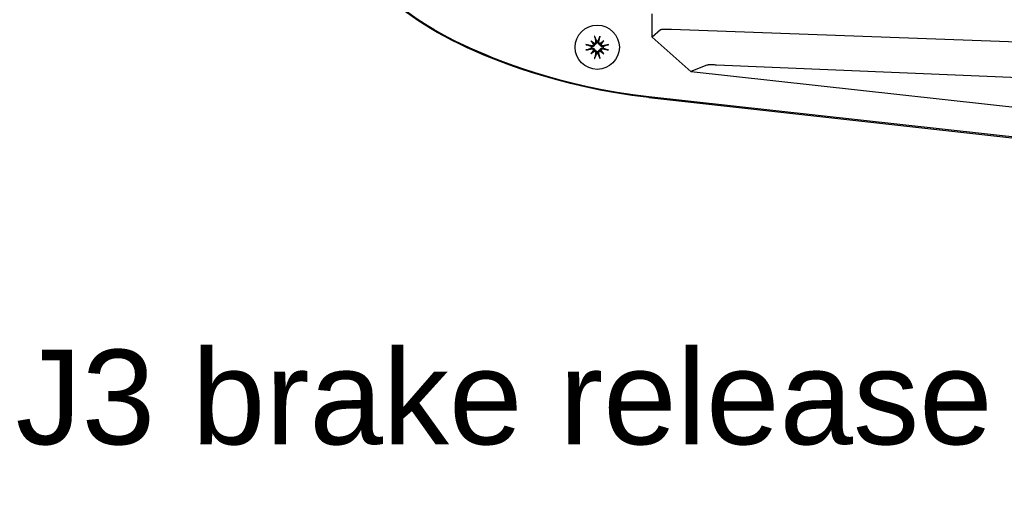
# Model space of a CAD drawing. Header units: millimetres. Extents: x 14 to 2347, y 26 to 1654.
# Tile 30 of 61: x 372 to 497, y 1307 to 1367. Entities that reach past the tile are written whole.
import ezdxf

# ---------------------------------------------------------------- set-up
doc = ezdxf.new("R2010")
doc.units = ezdxf.units.MM
doc.header["$LTSCALE"] = 4
doc.layers.add('可見邊線(ISO)', color=7, linetype='Continuous', lineweight=30)
doc.layers.add('符號(ISO)', color=7, linetype='Continuous', lineweight=9)
doc.styles.add('temp', font='txt')
doc.dimstyles.new('工研院N500$7', dxfattribs={"dimscale": 4, "dimtxt": 3, "dimasz": 2.5, "dimexe": 1, "dimexo": 1, "dimgap": 0.762, "dimtad": 1, "dimdec": 3, "dimrnd": 1e-08, "dimdsep": 46, "dimtxsty": 'temp', "dimcen": 0.09, "dimdle": 10, "dimclrd": 7, "dimclre": 1, "dimclrt": 7, "dimazin": 2, "dimtfac": 0.666667, "dimtdec": 3, "dimtmove": 0, "dimatfit": 3, "dimfxl": 1, "dimtolj": 1, "dimlwd": 9, "dimlwe": 15, "dimarcsym": 0})

msp = doc.modelspace()

# ---------------------------------------------------------------- linework, layer by layer
at = {"layer": '可見邊線(ISO)'}
for p, q in [((451.94018, 1364.7572), (451.94018, 1367.68711)), ((452.98021, 1365.66481), (451.95265, 1364.74611)), ((508.6853, 1363.73578), (454.40827, 1365.70953)), ((444.15606, 1364.29138), (444.55376, 1363.89368)), ((445.82589, 1364.29138), (445.4282, 1363.89368)), ((456.87692, 1360.36524), (451.94018, 1364.7572)), ((444.15606, 1362.62155), (444.55376, 1363.01925)), ((445.82589, 1362.62155), (445.4282, 1363.01925)), ((458.87832, 1361.18939), (456.84606, 1360.3927)), ((518.46113, 1358.75207), (460.11425, 1361.20578)), ((564.91988, 1348.40629), (456.87692, 1360.36524)), ((564.45594, 1344.68799), (451.52076, 1357.18845)), ((451.52076, 1357.08307), (564.44441, 1344.58388))]:
    msp.add_line(p, q, dxfattribs=at)
msp.add_circle((444.99098, 1363.45646), 2.8, dxfattribs=at)
for start, end in [(82.104465, 97.895535), (172.104465, 187.895535), (262.104465, 277.895535), (352.104465, 7.895535)]:
    msp.add_arc((444.99098, 1363.45646), 0.7858, start, end, dxfattribs=at)
for centre, major_axis, ratio, start_param, end_param in [((445.34509, 1363.52533), (0.95193, -4.89517), 0.087155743, 4.413320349, 4.567256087), ((444.63686, 1363.52533), (0.95193, 4.89517), 0.087155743, 4.857521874, 5.011457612), ((444.92211, 1363.10235), (-4.89517, 0.95193), 0.087155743, 4.857521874, 5.011457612), ((445.54876, 1363.91932), (-3.15813, 3.80586), 0.173648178, 1.330773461, 1.452856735), ((444.52813, 1362.89868), (3.80586, -3.15813), 0.173648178, 1.688735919, 1.810819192), ((444.39717, 1363.90363), (-0.1297, -0.10762), 0.868223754, 1.831325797, 2.314935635), ((444.54382, 1364.05027), (-0.10762, -0.1297), 0.868223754, 0.826657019, 1.310266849), ((445.45383, 1362.89868), (3.80586, 3.15813), 0.173648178, 1.330773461, 1.452856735), ((445.43814, 1364.05027), (-0.10762, 0.1297), 0.868223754, 1.831325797, 2.314935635), ((445.58478, 1363.90363), (-0.1297, 0.10762), 0.868223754, 0.826657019, 1.310266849), ((444.43319, 1363.91932), (-3.15813, -3.80586), 0.173648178, 1.688735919, 1.810819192), ((445.05984, 1363.10235), (-4.89517, -0.95193), 0.087155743, 4.413320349, 4.567256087), ((444.92211, 1363.81058), (4.89517, 0.95193), 0.087155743, 4.413320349, 4.567256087), ((445.54876, 1362.99361), (3.15813, 3.80586), 0.173648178, 1.688735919, 1.810819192), ((444.52813, 1364.01425), (-3.80586, -3.15813), 0.173648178, 1.330773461, 1.452856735), ((444.39717, 1363.0093), (0.1297, -0.10762), 0.868223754, 0.826657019, 1.310266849), ((444.54382, 1362.86266), (0.10762, -0.1297), 0.868223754, 1.831325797, 2.314935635), ((445.34509, 1363.3876), (-0.95193, -4.89517), 0.087155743, 4.857521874, 5.011457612), ((444.63686, 1363.3876), (-0.95193, 4.89517), 0.087155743, 4.413320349, 4.567256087), ((445.43814, 1362.86266), (0.10762, 0.1297), 0.868223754, 0.826657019, 1.310266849), ((445.45383, 1364.01425), (-3.80586, 3.15813), 0.173648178, 1.688735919, 1.810819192), ((445.58478, 1363.0093), (0.1297, 0.10762), 0.868223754, 1.831325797, 2.314935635), ((444.43319, 1362.99361), (3.15813, -3.80586), 0.173648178, 1.330773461, 1.452856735), ((445.05984, 1363.81058), (4.89517, -0.95193), 0.087155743, 4.857521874, 5.011457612)]:
    msp.add_ellipse(centre, major_axis=major_axis, ratio=ratio, start_param=start_param, end_param=end_param, dxfattribs=at)
for points, knots in [([(451.52076, 1357.18845), (440.46822, 1358.41182), (432.03024, 1361.85669), (422.5092, 1366.34732), (419.00867, 1369.129), (413.9665, 1374.54118), (410.5606, 1378.80713), (405.68942, 1391.8238), (404.65062, 1399.86085), (404.92704, 1413.48563), (405.84768, 1420.00717), (410.09307, 1432.34154), (413.40563, 1436.61932), (418.33725, 1442.20192), (421.77358, 1445.11669), (431.93557, 1450.08306), (440.56639, 1453.51197), (451.52076, 1454.72448)], [0, 0, 0, 0, 3.336009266, 3.336009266, 8.065741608, 8.065741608, 12.140177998, 12.140177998, 16.516381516, 16.516381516, 20.059875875, 20.059875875, 24.124207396, 24.124207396, 29.014590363, 29.014590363, 32.940116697, 32.940116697, 32.940116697, 32.940116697]), ([(451.52076, 1357.08307), (439.92517, 1358.36655), (431.19325, 1362.16813), (422.94921, 1365.96669), (419.4031, 1368.6672), (414.47535, 1373.76217), (410.87455, 1378.04931), (405.64217, 1391.27981), (404.68783, 1399.24173), (404.68783, 1412.6712), (405.64217, 1420.63312), (410.87455, 1433.86361), (414.47535, 1438.15076), (419.4031, 1443.24573), (422.94921, 1445.94624), (431.19325, 1449.7448), (439.92517, 1453.54638), (451.52076, 1454.82986)], [0, 0, 0, 0, 3.499919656, 3.499919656, 10.726706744, 10.726706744, 16.550802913, 16.550802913, 23.018041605, 23.018041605, 29.485280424, 29.485280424, 35.309376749, 35.309376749, 42.53616407, 42.53616407, 46.036083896, 46.036083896, 46.036083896, 46.036083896]), ([(444.69469, 1364.72668), (444.6923, 1364.73292), (444.68932, 1364.74217), (444.6832, 1364.76349), (444.67894, 1364.78014), (444.67174, 1364.81113), (444.66752, 1364.83096), (444.66175, 1364.86064), (444.6591, 1364.87522), (444.65692, 1364.88831)], [0.0475683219, 0.0475683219, 0.0475683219, 0.0475683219, 0.05180374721, 0.05180374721, 0.05696884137, 0.05696884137, 0.06213482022, 0.06213482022, 0.06603999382, 0.06603999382, 0.06603999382, 0.06603999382]), ([(445.32503, 1364.88831), (445.32285, 1364.87522), (445.3202, 1364.86064), (445.31443, 1364.83096), (445.31022, 1364.81113), (445.30302, 1364.78014), (445.29876, 1364.76349), (445.29264, 1364.74217), (445.28966, 1364.73292), (445.28726, 1364.72668)], [0.01683423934, 0.01683423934, 0.01683423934, 0.01683423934, 0.02073941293, 0.02073941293, 0.02590539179, 0.02590539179, 0.03107048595, 0.03107048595, 0.03530591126, 0.03530591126, 0.03530591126, 0.03530591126]), ([(454.40827, 1365.70954), (454.18937, 1365.71749), (453.99484, 1365.72256), (453.65537, 1365.72678), (453.51058, 1365.72593), (453.27154, 1365.71845), (453.17739, 1365.71181), (453.04029, 1365.69266), (452.99738, 1365.68016), (452.98021, 1365.66481)], [-0.7862816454, -0.7862816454, -0.7862816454, -0.7862816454, -0.5897217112, -0.5897217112, -0.3931611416, -0.3931611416, -0.1965805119, -0.1965805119, -0.000001, -0.000001, -0.000001, -0.000001]), ([(443.55913, 1363.79052), (443.57222, 1363.78834), (443.5868, 1363.78569), (443.61648, 1363.77992), (443.63631, 1363.7757), (443.6673, 1363.7685), (443.68395, 1363.76424), (443.70528, 1363.75812), (443.71452, 1363.75515), (443.72076, 1363.75275)], [0.01683423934, 0.01683423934, 0.01683423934, 0.01683423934, 0.02073941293, 0.02073941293, 0.02590539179, 0.02590539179, 0.03107048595, 0.03107048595, 0.03530591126, 0.03530591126, 0.03530591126, 0.03530591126]), ([(444.64638, 1363.80106), (444.64485, 1363.78906), (444.64255, 1363.77688), (444.63234, 1363.73709), (444.62086, 1363.70989), (444.59267, 1363.66277), (444.57413, 1363.63979), (444.53202, 1363.60106), (444.50844, 1363.58529), (444.45916, 1363.56028), (444.42901, 1363.55017), (444.36767, 1363.53981), (444.3365, 1363.53957), (444.30827, 1363.54316), (444.297, 1363.54459), (444.28564, 1363.54667), (444.27432, 1363.54942)], [-0.04763301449, -0.04763301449, -0.04763301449, -0.04763301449, -0.04404219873, -0.04404219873, -0.035806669, -0.035806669, -0.02757113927, -0.02757113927, -0.01933560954, -0.01933560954, -0.00966780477, -0.00966780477, 0, 0, 0, 0.00386036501, 0.00386036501, 0.00386036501, 0.00386036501]), ([(444.52087, 1363.82254), (444.51854, 1363.80731), (444.51429, 1363.79199), (444.49849, 1363.75411), (444.4839, 1363.73278), (444.45028, 1363.69894), (444.42895, 1363.68419), (444.38229, 1363.66444), (444.35695, 1363.65943), (444.32116, 1363.65894), (444.30868, 1363.65992), (444.29625, 1363.66218)], [0.01721411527, 0.01721411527, 0.01721411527, 0.01721411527, 0.0216673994, 0.0216673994, 0.02880821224, 0.02880821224, 0.03599020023, 0.03599020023, 0.04317218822, 0.04317218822, 0.04682396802, 0.04682396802, 0.04682396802, 0.04682396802]), ([(444.55376, 1363.89368), (444.56013, 1363.88731), (444.56595, 1363.88149), (444.59982, 1363.84762), (444.62303, 1363.82441), (444.64586, 1363.80158), (444.64612, 1363.80132), (444.64638, 1363.80106)], [-2.8282077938, -2.8282077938, -2.8282077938, -2.8282077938, -2.8122674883, -2.8122674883, -2.7243841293, -2.7243841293, -2.7233784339, -2.7233784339, -2.7233784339, -2.7233784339]), ([(444.78526, 1364.15119), (444.78953, 1364.12767), (444.78944, 1364.10167), (444.77881, 1364.0518), (444.76827, 1364.02792), (444.74122, 1363.98844), (444.72301, 1363.97014), (444.6808, 1363.94228), (444.6568, 1363.93273), (444.63066, 1363.92752), (444.62779, 1363.92702), (444.6249, 1363.92658)], [0, 0, 0, 0, 0.0072458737, 0.0072458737, 0.01449174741, 0.01449174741, 0.02163287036, 0.02163287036, 0.02877399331, 0.02877399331, 0.02964108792, 0.02964108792, 0.02964108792, 0.02964108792]), ([(444.89802, 1364.17312), (444.90077, 1364.1618), (444.90285, 1364.15044), (444.90787, 1364.11094), (444.90763, 1364.07977), (444.89727, 1364.01843), (444.88716, 1363.98828), (444.86215, 1363.939), (444.84638, 1363.91542), (444.80765, 1363.87331), (444.78467, 1363.85477), (444.73755, 1363.82658), (444.71035, 1363.8151), (444.67056, 1363.80489), (444.65838, 1363.8026), (444.64638, 1363.80106)], [0.12072761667, 0.12072761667, 0.12072761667, 0.12072761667, 0.12458798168, 0.12458798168, 0.13425578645, 0.13425578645, 0.14392359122, 0.14392359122, 0.15215912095, 0.15215912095, 0.16039465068, 0.16039465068, 0.16863018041, 0.16863018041, 0.17222099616, 0.17222099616, 0.17222099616, 0.17222099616]), ([(445.33558, 1363.80106), (445.32357, 1363.8026), (445.31139, 1363.80489), (445.2716, 1363.8151), (445.2444, 1363.82658), (445.19728, 1363.85477), (445.17431, 1363.87331), (445.13558, 1363.91542), (445.11981, 1363.939), (445.09479, 1363.98828), (445.08469, 1364.01843), (445.07433, 1364.07977), (445.07409, 1364.11094), (445.07767, 1364.13917), (445.0791, 1364.15044), (445.08118, 1364.1618), (445.08393, 1364.17312)], [-0.04763301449, -0.04763301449, -0.04763301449, -0.04763301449, -0.04404219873, -0.04404219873, -0.035806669, -0.035806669, -0.02757113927, -0.02757113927, -0.01933560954, -0.01933560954, -0.00966780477, -0.00966780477, 0, 0, 0, 0.00386036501, 0.00386036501, 0.00386036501, 0.00386036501]), ([(445.35706, 1363.92658), (445.34182, 1363.9289), (445.3265, 1363.93315), (445.28862, 1363.94896), (445.26729, 1363.96354), (445.23345, 1363.99716), (445.2187, 1364.01849), (445.19895, 1364.06515), (445.19394, 1364.09049), (445.19345, 1364.12628), (445.19444, 1364.13877), (445.19669, 1364.15119)], [0.01721411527, 0.01721411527, 0.01721411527, 0.01721411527, 0.0216673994, 0.0216673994, 0.02880821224, 0.02880821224, 0.03599020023, 0.03599020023, 0.04317218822, 0.04317218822, 0.04682396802, 0.04682396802, 0.04682396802, 0.04682396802]), ([(445.4282, 1363.89368), (445.42182, 1363.88731), (445.416, 1363.88149), (445.38214, 1363.84762), (445.35893, 1363.82441), (445.33609, 1363.80158), (445.33583, 1363.80132), (445.33558, 1363.80106)], [-2.8282077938, -2.8282077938, -2.8282077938, -2.8282077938, -2.8122674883, -2.8122674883, -2.7243841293, -2.7243841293, -2.7233784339, -2.7233784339, -2.7233784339, -2.7233784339]), ([(445.70763, 1363.54942), (445.69631, 1363.54667), (445.68496, 1363.54459), (445.64546, 1363.53957), (445.61428, 1363.53981), (445.55295, 1363.55017), (445.52279, 1363.56028), (445.47351, 1363.58529), (445.44993, 1363.60106), (445.40782, 1363.63979), (445.38928, 1363.66277), (445.36109, 1363.70989), (445.34961, 1363.73709), (445.3394, 1363.77688), (445.33711, 1363.78906), (445.33558, 1363.80106)], [0.12072761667, 0.12072761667, 0.12072761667, 0.12072761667, 0.12458798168, 0.12458798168, 0.13425578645, 0.13425578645, 0.14392359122, 0.14392359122, 0.15215912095, 0.15215912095, 0.16039465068, 0.16039465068, 0.16863018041, 0.16863018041, 0.17222099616, 0.17222099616, 0.17222099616, 0.17222099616]), ([(445.6857, 1363.66218), (445.66219, 1363.65791), (445.63619, 1363.658), (445.58631, 1363.66863), (445.56243, 1363.67917), (445.52296, 1363.70622), (445.50465, 1363.72443), (445.47679, 1363.76664), (445.46724, 1363.79064), (445.46204, 1363.81678), (445.46153, 1363.81965), (445.46109, 1363.82254)], [0, 0, 0, 0, 0.0072458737, 0.0072458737, 0.01449174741, 0.01449174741, 0.02163287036, 0.02163287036, 0.02877399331, 0.02877399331, 0.02964108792, 0.02964108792, 0.02964108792, 0.02964108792]), ([(446.26119, 1363.75275), (446.26743, 1363.75515), (446.27668, 1363.75812), (446.298, 1363.76424), (446.31465, 1363.7685), (446.34565, 1363.7757), (446.36547, 1363.77992), (446.39515, 1363.78569), (446.40973, 1363.78834), (446.42282, 1363.79052)], [0.0475683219, 0.0475683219, 0.0475683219, 0.0475683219, 0.05180374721, 0.05180374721, 0.05696884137, 0.05696884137, 0.06213482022, 0.06213482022, 0.06603999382, 0.06603999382, 0.06603999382, 0.06603999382]), ([(443.72076, 1363.16018), (443.71452, 1363.15778), (443.70528, 1363.1548), (443.68395, 1363.14869), (443.6673, 1363.14443), (443.63631, 1363.13722), (443.61648, 1363.13301), (443.5868, 1363.12724), (443.57222, 1363.12459), (443.55913, 1363.12241)], [0.0475683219, 0.0475683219, 0.0475683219, 0.0475683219, 0.05180374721, 0.05180374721, 0.05696884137, 0.05696884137, 0.06213482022, 0.06213482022, 0.06603999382, 0.06603999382, 0.06603999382, 0.06603999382]), ([(444.27432, 1363.36351), (444.28564, 1363.36626), (444.297, 1363.36834), (444.3365, 1363.37335), (444.36767, 1363.37311), (444.42901, 1363.36275), (444.45916, 1363.35265), (444.50844, 1363.32763), (444.53202, 1363.31187), (444.57413, 1363.27313), (444.59267, 1363.25016), (444.62086, 1363.20304), (444.63234, 1363.17584), (444.64255, 1363.13605), (444.64485, 1363.12387), (444.64638, 1363.11187)], [0.12072761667, 0.12072761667, 0.12072761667, 0.12072761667, 0.12458798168, 0.12458798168, 0.13425578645, 0.13425578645, 0.14392359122, 0.14392359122, 0.15215912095, 0.15215912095, 0.16039465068, 0.16039465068, 0.16863018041, 0.16863018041, 0.17222099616, 0.17222099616, 0.17222099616, 0.17222099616]), ([(444.29625, 1363.25075), (444.31977, 1363.25501), (444.34577, 1363.25493), (444.39564, 1363.2443), (444.41952, 1363.23376), (444.459, 1363.2067), (444.4773, 1363.1885), (444.50516, 1363.14629), (444.51471, 1363.12229), (444.51992, 1363.09614), (444.52042, 1363.09328), (444.52087, 1363.09038)], [0, 0, 0, 0, 0.0072458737, 0.0072458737, 0.01449174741, 0.01449174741, 0.02163287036, 0.02163287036, 0.02877399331, 0.02877399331, 0.02964108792, 0.02964108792, 0.02964108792, 0.02964108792]), ([(444.55376, 1363.01925), (444.56013, 1363.02562), (444.56595, 1363.03144), (444.59982, 1363.06531), (444.62303, 1363.08851), (444.64586, 1363.11135), (444.64612, 1363.11161), (444.64638, 1363.11187)], [-2.8282077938, -2.8282077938, -2.8282077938, -2.8282077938, -2.8122674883, -2.8122674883, -2.7243841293, -2.7243841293, -2.7233784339, -2.7233784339, -2.7233784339, -2.7233784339]), ([(444.6249, 1362.98635), (444.64013, 1362.98403), (444.65546, 1362.97978), (444.69334, 1362.96397), (444.71466, 1362.94939), (444.7485, 1362.91576), (444.76325, 1362.89444), (444.783, 1362.84778), (444.78801, 1362.82244), (444.7885, 1362.78664), (444.78752, 1362.77416), (444.78526, 1362.76174)], [0.01721411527, 0.01721411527, 0.01721411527, 0.01721411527, 0.0216673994, 0.0216673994, 0.02880821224, 0.02880821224, 0.03599020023, 0.03599020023, 0.04317218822, 0.04317218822, 0.04682396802, 0.04682396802, 0.04682396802, 0.04682396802]), ([(444.64638, 1363.11187), (444.65838, 1363.11033), (444.67056, 1363.10804), (444.71035, 1363.09783), (444.73755, 1363.08635), (444.78467, 1363.05816), (444.80765, 1363.03962), (444.84638, 1362.99751), (444.86215, 1362.97393), (444.88716, 1362.92465), (444.89727, 1362.89449), (444.90763, 1362.83316), (444.90787, 1362.80198), (444.90428, 1362.77376), (444.90285, 1362.76249), (444.90077, 1362.75113), (444.89802, 1362.73981)], [-0.04763301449, -0.04763301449, -0.04763301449, -0.04763301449, -0.04404219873, -0.04404219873, -0.035806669, -0.035806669, -0.02757113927, -0.02757113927, -0.01933560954, -0.01933560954, -0.00966780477, -0.00966780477, 0, 0, 0, 0.00386036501, 0.00386036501, 0.00386036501, 0.00386036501]), ([(445.08393, 1362.73981), (445.08118, 1362.75113), (445.0791, 1362.76249), (445.07409, 1362.80198), (445.07433, 1362.83316), (445.08469, 1362.89449), (445.09479, 1362.92465), (445.11981, 1362.97393), (445.13558, 1362.99751), (445.17431, 1363.03962), (445.19728, 1363.05816), (445.2444, 1363.08635), (445.2716, 1363.09783), (445.31139, 1363.10804), (445.32357, 1363.11033), (445.33558, 1363.11187)], [0.12072761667, 0.12072761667, 0.12072761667, 0.12072761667, 0.12458798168, 0.12458798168, 0.13425578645, 0.13425578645, 0.14392359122, 0.14392359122, 0.15215912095, 0.15215912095, 0.16039465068, 0.16039465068, 0.16863018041, 0.16863018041, 0.17222099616, 0.17222099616, 0.17222099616, 0.17222099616]), ([(445.19669, 1362.76174), (445.19243, 1362.78525), (445.19251, 1362.81125), (445.20314, 1362.86113), (445.21368, 1362.88501), (445.24074, 1362.92448), (445.25894, 1362.94279), (445.30115, 1362.97065), (445.32515, 1362.9802), (445.3513, 1362.98541), (445.35416, 1362.98591), (445.35706, 1362.98635)], [0, 0, 0, 0, 0.0072458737, 0.0072458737, 0.01449174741, 0.01449174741, 0.02163287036, 0.02163287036, 0.02877399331, 0.02877399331, 0.02964108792, 0.02964108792, 0.02964108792, 0.02964108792]), ([(445.33558, 1363.11187), (445.33711, 1363.12387), (445.3394, 1363.13605), (445.34961, 1363.17584), (445.36109, 1363.20304), (445.38928, 1363.25016), (445.40782, 1363.27313), (445.44993, 1363.31187), (445.47351, 1363.32763), (445.52279, 1363.35265), (445.55295, 1363.36275), (445.61428, 1363.37311), (445.64546, 1363.37335), (445.67368, 1363.36977), (445.68496, 1363.36834), (445.69631, 1363.36626), (445.70763, 1363.36351)], [-0.04763301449, -0.04763301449, -0.04763301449, -0.04763301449, -0.04404219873, -0.04404219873, -0.035806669, -0.035806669, -0.02757113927, -0.02757113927, -0.01933560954, -0.01933560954, -0.00966780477, -0.00966780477, 0, 0, 0, 0.00386036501, 0.00386036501, 0.00386036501, 0.00386036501]), ([(445.4282, 1363.01925), (445.42182, 1363.02562), (445.416, 1363.03144), (445.38214, 1363.06531), (445.35893, 1363.08851), (445.33609, 1363.11135), (445.33583, 1363.11161), (445.33558, 1363.11187)], [-2.8282077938, -2.8282077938, -2.8282077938, -2.8282077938, -2.8122674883, -2.8122674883, -2.7243841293, -2.7243841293, -2.7233784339, -2.7233784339, -2.7233784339, -2.7233784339]), ([(445.46109, 1363.09038), (445.46341, 1363.10562), (445.46766, 1363.12094), (445.48347, 1363.15882), (445.49805, 1363.18015), (445.53168, 1363.21399), (445.553, 1363.22874), (445.59966, 1363.24849), (445.625, 1363.2535), (445.6608, 1363.25399), (445.67328, 1363.253), (445.6857, 1363.25075)], [0.01721411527, 0.01721411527, 0.01721411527, 0.01721411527, 0.0216673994, 0.0216673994, 0.02880821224, 0.02880821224, 0.03599020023, 0.03599020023, 0.04317218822, 0.04317218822, 0.04682396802, 0.04682396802, 0.04682396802, 0.04682396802]), ([(446.42282, 1363.12241), (446.40973, 1363.12459), (446.39515, 1363.12724), (446.36547, 1363.13301), (446.34565, 1363.13722), (446.31465, 1363.14443), (446.298, 1363.14869), (446.27668, 1363.1548), (446.26743, 1363.15778), (446.26119, 1363.16018)], [0.01683423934, 0.01683423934, 0.01683423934, 0.01683423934, 0.02073941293, 0.02073941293, 0.02590539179, 0.02590539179, 0.03107048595, 0.03107048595, 0.03530591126, 0.03530591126, 0.03530591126, 0.03530591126]), ([(444.65692, 1362.02462), (444.6591, 1362.03771), (444.66175, 1362.05229), (444.66752, 1362.08197), (444.67174, 1362.1018), (444.67894, 1362.13279), (444.6832, 1362.14944), (444.68932, 1362.17076), (444.6923, 1362.18001), (444.69469, 1362.18625)], [0.01683423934, 0.01683423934, 0.01683423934, 0.01683423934, 0.02073941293, 0.02073941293, 0.02590539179, 0.02590539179, 0.03107048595, 0.03107048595, 0.03530591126, 0.03530591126, 0.03530591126, 0.03530591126]), ([(445.28726, 1362.18625), (445.28966, 1362.18001), (445.29264, 1362.17076), (445.29876, 1362.14944), (445.30302, 1362.13279), (445.31022, 1362.1018), (445.31443, 1362.08197), (445.3202, 1362.05229), (445.32285, 1362.03771), (445.32503, 1362.02462)], [0.0475683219, 0.0475683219, 0.0475683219, 0.0475683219, 0.05180374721, 0.05180374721, 0.05696884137, 0.05696884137, 0.06213482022, 0.06213482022, 0.06603999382, 0.06603999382, 0.06603999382, 0.06603999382]), ([(460.11425, 1361.20578), (460.02499, 1361.20953), (459.94011, 1361.21276), (459.86001, 1361.21541), (459.77875, 1361.21809), (459.7024, 1361.22019), (459.63083, 1361.22172), (459.59386, 1361.22252), (459.55816, 1361.22316), (459.52376, 1361.22365), (459.4802, 1361.22427), (459.43868, 1361.22465), (459.39927, 1361.22478), (459.30708, 1361.22508), (459.22643, 1361.22404), (459.15739, 1361.22165), (459.13553, 1361.2209), (459.11483, 1361.22001), (459.09531, 1361.21898), (459.06784, 1361.21755), (459.04266, 1361.21584), (459.01982, 1361.21387), (458.99284, 1361.21154), (458.96911, 1361.20883), (458.94862, 1361.20576), (458.93478, 1361.20369), (458.92242, 1361.20146), (458.91158, 1361.19905), (458.89822, 1361.19608), (458.88717, 1361.19286), (458.87832, 1361.18939)], [0, 0, 0, 0, 0.125235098, 0.125235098, 0.125235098, 0.252264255, 0.252264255, 0.252264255, 0.317883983, 0.317883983, 0.317883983, 0.400991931, 0.400991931, 0.400991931, 0.595395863, 0.595395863, 0.595395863, 0.656947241, 0.656947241, 0.656947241, 0.743556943, 0.743556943, 0.743556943, 0.845893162, 0.845893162, 0.845893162, 0.914950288, 0.914950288, 0.914950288, 1, 1, 1, 1])]:
    msp.add_open_spline(points, degree=3, knots=knots, dxfattribs=at)
for points, weights in [([(444.21263, 1363.56441), (444.02579, 1363.63557), (443.72076, 1363.75275)], [1, 1.03376991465, 1.00480921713]), ([(444.69469, 1364.72668), (444.81187, 1364.42165), (444.88303, 1364.23481)], [1.00480921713, 1.03376991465, 1]), ([(444.88303, 1364.23481), (444.89084, 1364.20268), (444.89802, 1364.17312)], [1, 1.03935638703, 1.0783666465]), ([(445.08393, 1364.17312), (445.09111, 1364.20268), (445.09892, 1364.23481)], [1.07836664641, 1.03935638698, 1]), ([(445.09892, 1364.23481), (445.17008, 1364.42165), (445.28726, 1364.72668)], [1, 1.03376991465, 1.00480921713]), ([(446.26119, 1363.75275), (445.95617, 1363.63557), (445.76933, 1363.56441)], [1.00480921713, 1.03376991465, 1]), ([(443.72076, 1363.16018), (444.02579, 1363.27736), (444.21263, 1363.34852)], [1.00480921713, 1.03376991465, 1]), ([(444.27432, 1363.54942), (444.24476, 1363.5566), (444.21263, 1363.56441)], [1.07836664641, 1.03935638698, 1]), ([(444.21263, 1363.34852), (444.24476, 1363.35633), (444.27432, 1363.36351)], [1, 1.03935638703, 1.0783666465]), ([(444.88303, 1362.67812), (444.81187, 1362.49127), (444.69469, 1362.18625)], [1, 1.03376991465, 1.00480921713]), ([(444.89802, 1362.73981), (444.89084, 1362.71025), (444.88303, 1362.67812)], [1.07836664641, 1.03935638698, 1]), ([(445.09892, 1362.67812), (445.09111, 1362.71025), (445.08393, 1362.73981)], [1, 1.03935638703, 1.0783666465]), ([(445.28726, 1362.18625), (445.17008, 1362.49127), (445.09892, 1362.67812)], [1.00480921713, 1.03376991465, 1]), ([(445.76933, 1363.56441), (445.73719, 1363.5566), (445.70763, 1363.54942)], [1, 1.03935638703, 1.0783666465]), ([(445.70763, 1363.36351), (445.73719, 1363.35633), (445.76933, 1363.34852)], [1.07836664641, 1.03935638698, 1]), ([(445.76933, 1363.34852), (445.95617, 1363.27736), (446.26119, 1363.16018)], [1, 1.03376991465, 1.00480921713])]:
    msp.add_rational_spline(points, weights, degree=2, dxfattribs=at)

# ---------------------------------------------------------------- texts
at = {"layer": '符號(ISO)', "color": 7, "insert": (371.28048, 1325.12981), "char_height": 11.9887996, "width": 174.9889565, "attachment_point": 1, "line_spacing_factor": 0.3, "style": 'temp'}
msp.add_mtext('{\\fArial|b0|i0;\\H11.9888;J3 brake release switch}', dxfattribs=at)

# ---------------------------------------------------------------- leaders
at = {"layer": '符號(ISO)', "color": 7, "linetype": 'Continuous', "lineweight": 9, "annotation_type": 0, "has_hookline": 1, "hookline_direction": 1, "text_width": 173.42053}
msp.add_leader([(592.36254, 1389.45646), (559.31744, 1319.12981), (549.31744, 1319.12981)], dimstyle='工研院N500$7', override={"dimtad": 0}, dxfattribs=at)

doc.saveas('drawing.dxf')
